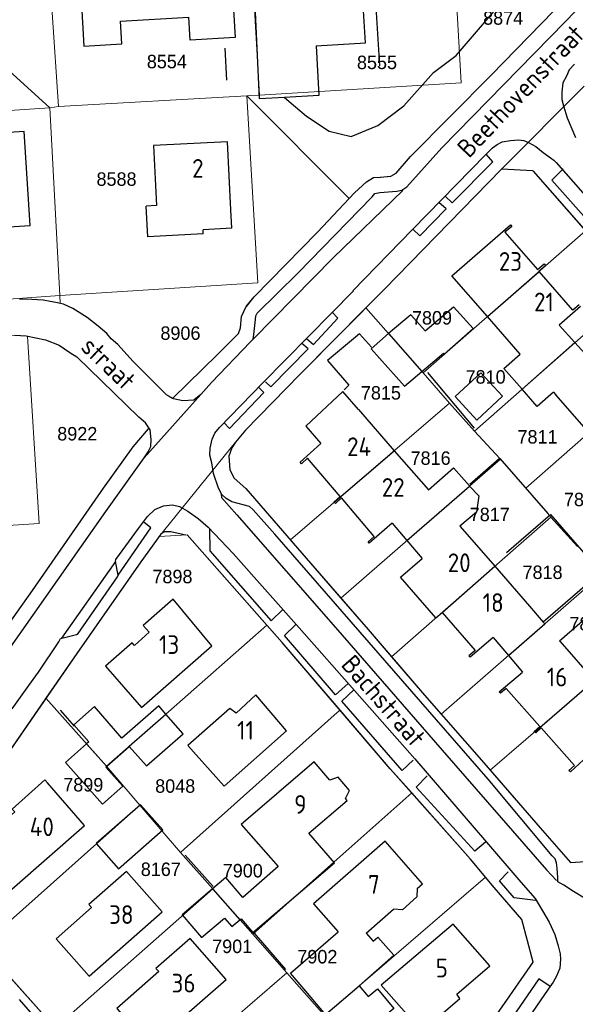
# Model space of a CAD drawing. Header units: metres. Extents: x 233829 to 239427, y 444283 to 448222.
# Tile 23 of 171: x 235149 to 235223, y 445089 to 445220. Entities that reach past the tile are written whole.
import ezdxf
from ezdxf.enums import TextEntityAlignment as Align

# ---------------------------------------------------------------- set-up
doc = ezdxf.new("R2010")
doc.units = ezdxf.units.M
doc.header["$MEASUREMENT"] = 0
for name, color, linetype in [('DAKRAND', 4, 'Continuous'), ('DAKRAND-BYG', 4, 'Continuous'), ('Goud-kadastrale grenzen', 13, 'Continuous'), ('HEG', 253, 'Continuous'), ('HEK', 253, 'Continuous'), ('HOOFDGEBOUW', 4, 'Continuous'), ('HUISNUMMER', 253, 'Continuous'), ('KANTVERH', 253, 'Continuous'), ('MUUR', 253, 'Continuous'), ('OVLIJNOBJ', 253, 'Continuous'), ('RASTER', 253, 'Continuous'), ('STRAATNAAM', 253, 'Continuous'), ('TUSSENMUUR', 253, 'Continuous')]:
    doc.layers.add(name, color=color, linetype=linetype)
doc.layers.add('G01 kadestrale perceelsgrens', color=73, linetype='Continuous', lineweight=0)
doc.layers.add('Z01 perceelnummer', color=73, linetype='Continuous', lineweight=13)
doc.styles.get("Standard").update_dxf_attribs({"font": 'iso.shx'})
doc.styles.add('Styledgn001', font='dgn001.shx')

# ---------------------------------------------------------------- blocks, each defined once
blk = doc.blocks.new('A$C1532452F')
at = {"layer": 'G01 kadestrale perceelsgrens'}
for p, q in [((235179.511, 445235.382), (235180.98, 445210.188)), ((235132.689, 445226.905), (235152.92, 445208.472)), ((235213.319, 445200.292), (235224.388, 445211.393)), ((235154.071, 445208.638), (235179.276, 445210.086)), ((235179.276, 445210.086), (235179.74, 445210.112)), ((235179.276, 445210.086), (235192.959, 445196.345)), ((235179.74, 445210.112), (235180.98, 445210.188)), ((235152.92, 445208.472), (235154.071, 445208.638)), ((235152.92, 445208.472), (235154.267, 445183.376)), ((235202.836, 445173.036), (235224.574, 445192.045)), ((235146.086, 445182.79), (235154.267, 445183.376)), ((235154.267, 445183.376), (235154.322, 445182.331)), ((235209.708, 445165.221), (235231.348, 445184.34)), ((235195.176, 445181.705), (235202.836, 445173.036)), ((235216.556, 445157.623), (235238.152, 445176.575)), ((235202.836, 445173.036), (235206.376, 445168.96)), ((235185.086, 445150.688), (235206.376, 445168.96)), ((235206.376, 445168.96), (235209.708, 445165.221)), ((235166.131, 445165.55), (235166.184, 445165.615)), ((235209.708, 445165.221), (235213.111, 445161.572)), ((235167.525, 445151.13), (235177.758, 445163.777)), ((235191.836, 445142.914), (235213.192, 445161.479)), ((235213.111, 445161.572), (235213.192, 445161.479)), ((235213.192, 445161.479), (235216.556, 445157.623)), ((235216.556, 445157.623), (235219.521, 445154.224)), ((235198.62, 445135.044), (235219.933, 445153.738)), ((235219.521, 445154.224), (235219.933, 445153.738)), ((235219.933, 445153.738), (235223.5, 445149.804)), ((235167.525, 445151.13), (235171.278, 445151.351)), ((235171.278, 445151.351), (235181.954, 445139.28)), ((235205.252, 445127.366), (235226.625, 445146.014)), ((235168.777, 445127.682), (235181.954, 445139.28)), ((235211.819, 445119.883), (235233.225, 445138.376)), ((235152.394, 445129.538), (235160.505, 445120.431)), ((235160.505, 445120.431), (235168.777, 445127.682)), ((235170.866, 445109.314), (235191.34, 445127.602)), ((235191.34, 445127.602), (235191.728, 445127.931)), ((235160.505, 445120.431), (235164.967, 445115.208)), ((235180.063, 445097.934), (235201.315, 445116.839)), ((235143.822, 445096.376), (235164.967, 445115.208)), ((235164.967, 445115.208), (235170.394, 445108.861)), ((235170.394, 445108.861), (235170.866, 445109.314)), ((235170.394, 445108.861), (235174.705, 445103.993)), ((235196.68, 445093.112), (235211.175, 445105.575)), ((235153.632, 445085.411), (235174.705, 445103.993)), ((235174.705, 445103.993), (235180.063, 445097.934)), ((235180.063, 445097.934), (235184.622, 445092.779)), ((235163.283, 445074.414), (235184.622, 445092.779)), ((235184.622, 445092.779), (235189.638, 445087.086)), ((235189.638, 445087.086), (235196.68, 445093.112))]:
    blk.add_line(p, q, dxfattribs=at)
at = {"layer": 'G01 kadestrale perceelsgrens', "flags": 128}
for points in [[(235180.98, 445210.188), (235207.934, 445211.8), (235206.506, 445236.937)], [(235170.788, 445234.985), (235152.379, 445233.834), (235154.071, 445208.638)], [(235192.959, 445196.345), (235193.677, 445197.102), (235195.262, 445198.588), (235196.223, 445199.153), (235197.118, 445199.223), (235198.51, 445199.327), (235199.218, 445199.751), (235201.173, 445201.97), (235211.937, 445212.833), (235220.297, 445221.442), (235222.637, 445224.022)], [(235154.267, 445183.376), (235180.743, 445185.051), (235179.276, 445210.086)], [(235152.92, 445208.472), (235126.476, 445206.747), (235127.408, 445189.061)], [(235195.176, 445181.705), (235197.626, 445184.18), (235213.319, 445200.292)], [(235213.319, 445200.292), (235217.527, 445200.057), (235217.575, 445200.006), (235224.574, 445192.045)], [(235154.322, 445182.331), (235154.764, 445182.232), (235155.985, 445181.647), (235157.93, 445180.444), (235159.38, 445179.257), (235160.538, 445178.277), (235161.111, 445177.565), (235162.03, 445176.841), (235164.089, 445174.543), (235168.508, 445170.086), (235169.336, 445169.593), (235175.378, 445175.52), (235178.146, 445178.308), (235178.417, 445179.043), (235178.566, 445180.576), (235179.203, 445181.894), (235180.237, 445183.2), (235188.698, 445191.856), (235192.959, 445196.345)], [(235177.758, 445163.777), (235179.07, 445165.384), (235186.35, 445172.788), (235195.176, 445181.705)], [(235122.842, 445176.48), (235130.636, 445176.856), (235144.104, 445177.714), (235148.232, 445178.077), (235149.767, 445177.978), (235149.958, 445177.939)], [(235149.958, 445177.939), (235151.503, 445152.867), (235128.577, 445151.426)], [(235166.184, 445165.615), (235165.71, 445166.357), (235164.841, 445167.08), (235156.521, 445175.183), (235155.597, 445175.758), (235154.191, 445176.745), (235152.329, 445177.45), (235149.958, 445177.939)], [(235146.712, 445138.462), (235150.608, 445143.929), (235160.123, 445157.609), (235164.07, 445163.137), (235166.131, 445165.55)], [(235177.574, 445158.934), (235177.014, 445160.043), (235176.875, 445161.883), (235177.258, 445163.011), (235177.485, 445163.369), (235177.758, 445163.777)], [(235185.086, 445150.688), (235179.116, 445157.546), (235177.574, 445158.934)], [(235152.394, 445129.538), (235156.536, 445135.507), (235165.112, 445147.729), (235167.525, 445151.13)], [(235185.086, 445150.688), (235187.2, 445148.26), (235191.836, 445142.914)], [(235191.836, 445142.914), (235195.473, 445138.72), (235198.62, 445135.044)], [(235181.954, 445139.28), (235184.009, 445136.956), (235191.728, 445127.931)], [(235198.62, 445135.044), (235203.026, 445129.898), (235205.252, 445127.366)], [(235152.394, 445129.538), (235145.46, 445119.545), (235137.353, 445108.002), (235137.849, 445103.373), (235143.537, 445096.694), (235143.822, 445096.376)], [(235211.819, 445119.883), (235218.477, 445112.193), (235222.544, 445107.549), (235227.116, 445107.849), (235235.745, 445120.219), (235241.717, 445128.832)], [(235191.728, 445127.931), (235198.445, 445120.077), (235201.315, 445116.839)], [(235205.252, 445127.366), (235210.969, 445120.865), (235211.819, 445119.883)], [(235201.315, 445116.839), (235209.166, 445107.979), (235211.175, 445105.575)], [(235202.36, 445072.406), (235214.433, 445089.707), (235217.553, 445094.219), (235216.049, 445099.923), (235212.318, 445104.208), (235211.175, 445105.575)], [(235143.822, 445096.376), (235152.155, 445087.094), (235153.632, 445085.411)]]:
    blk.add_lwpolyline(points, dxfattribs=at)
at = {"layer": 'Z01 perceelnummer', "linetype": 'Continuous', "lineweight": 13, "style": 'Styledgn001'}
for s, p in [('8874', (235213.543, 445220.496)), ('8554', (235168.571, 445214.665)), ('8555', (235196.671, 445214.551)), ('8588', (235161.845, 445198.946)), ('7809', (235204.027, 445180.391)), ('8906', (235170.388, 445178.343)), ('7810', (235211.199, 445172.483)), ('7815', (235197.199, 445170.356)), ('8922', (235156.595, 445164.885)), ('7811', (235218.135, 445164.47)), ('7816', (235203.841, 445161.624)), ('7812', (235224.349, 445156.094)), ('7817', (235211.749, 445154.091)), ('7898', (235169.318, 445145.79)), ('7818', (235218.813, 445146.355)), ('7819', (235225.072, 445139.472)), ('7899', (235157.398, 445117.937)), ('8048', (235169.691, 445117.762)), ('8167', (235167.763, 445106.631)), ('7900', (235178.724, 445106.443)), ('7901', (235177.31, 445096.321)), ('7902', (235188.698, 445094.938))]:
    blk.add_text(s, height=1.8, dxfattribs=at).set_placement(p, align=Align.MIDDLE_CENTER)

msp = doc.modelspace()

# ---------------------------------------------------------------- linework, layer by layer
at = {"layer": 'DAKRAND'}
msp.add_line((235189.77, 445087.19), (235187.15, 445090.31), dxfattribs=at)
for points in [[(235184.29, 445209.87), (235180.94, 445209.68), (235180.32, 445223.29), (235186.32, 445223.62)], [(235188.56, 445216.77), (235188.91, 445210.14), (235184.29, 445209.87)], [(235216.08, 445170.85), (235213.64, 445173.63), (235215.82, 445175.54)], [(235220.29, 445170.43), (235218.11, 445168.52), (235216.08, 445170.85)], [(235203.54, 445157.36), (235206.9, 445160.32), (235209.02, 445157.9), (235209.04, 445157.87)], [(235209.04, 445157.87), (235210.27, 445156.57), (235209.98, 445154.38), (235207.77, 445152.5)], [(235221.07, 445137.2), (235226.81, 445142.19), (235225.5, 445143.71), (235227.56, 445145.51), (235226.72, 445146.48), (235218.91, 445139.69)], [(235178.35, 445099.88), (235178.49, 445100), (235180.06, 445098.17), (235190.97, 445107.48), (235187.58, 445111.45)], [(235183.45, 445107.02), (235178.75, 445102.84), (235176.45, 445105.54), (235174.67, 445104.03)], [(235174.67, 445104.03), (235170.6, 445100.55), (235173.21, 445097.49), (235176.29, 445100.11), (235177.27, 445098.96), (235178.35, 445099.88)], [(235202.04, 445104.06), (235202.01, 445102.94), (235200.08, 445101.22), (235198.88, 445101.3)], [(235187.15, 445090.31), (235185.09, 445092.72), (235191.47, 445098.25)], [(235195.23, 445098.1), (235196.15, 445097.03), (235196.78, 445097.56), (235198.93, 445095.13), (235194.28, 445091.06)], [(235194.28, 445091.06), (235195.5, 445089.6), (235196.74, 445090.64), (235198.94, 445088), (235193.15, 445083.15), (235189.77, 445087.19)]]:
    msp.add_lwpolyline(points, dxfattribs=at)
at = {"layer": 'DAKRAND-BYG'}
for p, q in [((235202.67, 445173.22), (235205.57, 445175.66)), ((235160.53, 445120.41), (235163.55, 445123.05)), ((235160.4, 445120.3), (235160.53, 445120.41))]:
    msp.add_line(p, q, dxfattribs=at)
for points in [[(235203.11, 445178.63), (235201.18, 445180.8), (235198.22, 445178.27)], [(235203.11, 445178.63), (235206.92, 445181.86), (235209.55, 445178.95), (235205.67, 445175.55), (235205.57, 445175.66)], [(235198.22, 445178.27), (235195.88, 445176.26), (235200.33, 445171.26), (235202.67, 445173.22)], [(235210.55, 445173.05), (235213.47, 445169.9), (235210.02, 445166.72), (235207.11, 445169.88), (235210.55, 445173.05)], [(235168.44, 445127.38), (235167.48, 445128.47), (235162.57, 445124.18), (235158.89, 445128.39), (235156.13, 445125.94), (235158.14, 445123.69), (235157.84, 445123.43)], [(235163.55, 445123.05), (235165.83, 445120.45), (235170.74, 445124.75), (235168.44, 445127.38)], [(235157.84, 445123.43), (235155, 445120.9), (235159.96, 445115.32), (235162.68, 445117.73), (235160.4, 445120.3)], [(235162.09, 445106.68), (235168.03, 445111.89), (235165.07, 445115.27), (235159.13, 445110.07), (235162.09, 445106.68)]]:
    msp.add_lwpolyline(points, dxfattribs=at)
at = {"layer": 'HEG'}
for p, q in [((235176.34, 445216.46), (235176.55, 445212.19)), ((235203.41, 445173.09), (235209.67, 445165.65)), ((235209.08, 445158.13), (235213.01, 445161.58)), ((235171.04, 445108.52), (235174.77, 445104.33)), ((235180.23, 445098.1), (235184.43, 445093.21))]:
    msp.add_line(p, q, dxfattribs=at)
msp.add_lwpolyline([(235214, 445149), (235219.86, 445154.07), (235226.37, 445146.61)], dxfattribs=at)
at = {"layer": 'HEK'}
msp.add_line((235213.11, 445161.57), (235219.52, 445154.22), dxfattribs=at)
at = {"layer": 'HOOFDGEBOUW'}
for p, q in [((235167.19, 445195.41), (235165.8, 445195.34)), ((235166.01, 445191.22), (235165.8, 445195.34)), ((235177.27, 445192.36), (235177.14, 445194.83)), ((235173.44, 445191.61), (235166.01, 445191.22)), ((235177.27, 445192.36), (235173.42, 445192.16)), ((235173.44, 445191.61), (235173.42, 445192.16)), ((235219.01, 445187.61), (235219.2, 445187.39)), ((235223.9, 445181.92), (235221.02, 445179.42)), ((235215.82, 445175.54), (235211.43, 445180.55)), ((235221.02, 445179.42), (235223.13, 445177.08)), ((235223.13, 445177.08), (235225.3, 445174.66)), ((235220.29, 445170.43), (235220.59, 445170.09)), ((235225.01, 445165.04), (235220.59, 445170.09)), ((235194.19, 445168.11), (235198.98, 445162.61)), ((235198.98, 445162.61), (235203.54, 445157.36)), ((235190.96, 445155.73), (235190.94, 445155.76)), ((235191.11, 445155.57), (235190.96, 445155.73)), ((235198.71, 445152.91), (235200.68, 445150.6)), ((235207.77, 445152.5), (235207.79, 445152.47)), ((235207.79, 445152.47), (235212.42, 445147.15)), ((235200.68, 445150.6), (235202.73, 445148.2)), ((235212.42, 445147.15), (235217.07, 445141.8)), ((235217.07, 445141.8), (235218.91, 445139.69)), ((235212.19, 445137.61), (235214.24, 445135.21)), ((235221.07, 445137.2), (235221.13, 445137.13)), ((235221.13, 445137.13), (235225.7, 445131.88)), ((235214.24, 445135.21), (235216.15, 445132.99)), ((235217.76, 445125.02), (235217.71, 445125.07)), ((235217.89, 445124.87), (235217.76, 445125.02)), ((235157.55, 445112.48), (235152.61, 445118.17)), ((235187.58, 445111.45), (235192.69, 445115.82)), ((235192.69, 445115.82), (235192.45, 445116.1)), ((235195.23, 445098.1), (235198.88, 445101.3))]:
    msp.add_line(p, q, dxfattribs=at)
for points in [[(235171.39, 445227.25), (235171.27, 445229.34), (235161.57, 445228.77), (235161.7, 445226.56), (235156.92, 445226.28), (235157.48, 445216.73), (235162.57, 445217.03), (235162.39, 445220.06), (235171.49, 445220.6)], [(235171.39, 445227.25), (235177.12, 445227.58), (235177.69, 445217.87), (235171.67, 445217.52), (235171.49, 445220.6)], [(235188.56, 445216.77), (235195.14, 445217.16), (235194.8, 445222.86), (235204.26, 445223.43)], [(235135.35, 445199.68), (235142.57, 445200.15), (235143.07, 445192.27), (235150.28, 445192.73), (235149.48, 445205.29), (235135.05, 445204.37)], [(235177.14, 445194.83), (235176.66, 445203.95), (235166.77, 445203.43), (235167.19, 445195.41)], [(235211.43, 445180.55), (235206.68, 445185.99), (235214.53, 445192.82), (235214.7, 445192.62)], [(235214.7, 445192.62), (235213.77, 445191.83), (235218.14, 445186.83), (235219.01, 445187.61)], [(235218.34, 445186.59), (235218.32, 445186.62), (235219.2, 445187.39)], [(235223.71, 445182.14), (235222.87, 445181.42), (235218.34, 445186.59)], [(235194.19, 445168.11), (235192.1, 445170.52), (235187.15, 445165.91), (235189.17, 445163.56)], [(235186.57, 445160.88), (235186.42, 445161.06), (235189.17, 445163.56)], [(235190.94, 445155.76), (235191.76, 445156.49), (235187.4, 445161.62), (235186.57, 445160.88)], [(235195.48, 445150.44), (235196.3, 445151.15), (235191.92, 445156.29), (235191.11, 445155.57)], [(235198.71, 445152.91), (235195.64, 445150.26), (235195.48, 445150.44)], [(235204.55, 445140.25), (235199.8, 445145.72), (235202.73, 445148.2)], [(235174.6, 445136.52), (235169.43, 445142.77), (235165.41, 445139.25)], [(235204.55, 445140.25), (235205.37, 445140.97), (235205.37, 445140.97)], [(235205.37, 445140.97), (235209.78, 445135.9), (235208.95, 445135.18)], [(235165.41, 445139.25), (235166.21, 445138.36), (235164.23, 445136.58), (235163.93, 445136.9)], [(235212.19, 445137.61), (235209.12, 445134.98), (235208.95, 445135.18)], [(235163.93, 445136.9), (235160.37, 445133.78), (235165.18, 445128.27), (235174.6, 445136.52)], [(235213.18, 445130.17), (235213, 445130.37), (235216.15, 445132.99)], [(235217.71, 445125.07), (235218.45, 445125.73), (235213.93, 445130.8), (235213.18, 445130.17)], [(235184.55, 445125.16), (235180.48, 445129.97), (235177.83, 445127.49), (235176.99, 445128.14), (235171.39, 445123.18), (235176.24, 445117.75), (235184.55, 445125.16)], [(235217.89, 445124.87), (235218.63, 445125.53), (235223.1, 445120.53), (235222.34, 445119.86)], [(235225.43, 445122.34), (235222.53, 445119.66), (235222.34, 445119.86)], [(235190.36, 445118.55), (235188.27, 445121), (235178.49, 445112.6), (235183.45, 445107.02)], [(235192.45, 445116.1), (235193, 445117.15), (235191.48, 445118.93), (235190.36, 445118.55)], [(235152.61, 445118.17), (235152.26, 445118.58), (235147.89, 445114.69), (235148.23, 445114.31)], [(235148.23, 445114.31), (235142.94, 445109.64), (235147.83, 445103.95), (235157.55, 445112.48)], [(235202.04, 445104.06), (235202.76, 445104.7), (235197.77, 445110.39), (235188.19, 445102), (235191.47, 445098.25)], [(235167.94, 445100.93), (235163.18, 445106.34), (235158.15, 445101.91), (235158.5, 445101.51), (235153.75, 445097.33), (235158.17, 445092.32), (235167.94, 445100.93)], [(235211.75, 445093.72), (235206.85, 445099.31), (235197.22, 445091.14), (235202.69, 445084.97), (235207.73, 445089.34), (235207.33, 445089.93), (235211.75, 445093.72)], [(235176.51, 445091.9), (235171.7, 445097.39), (235167.12, 445093.36), (235167.48, 445092.94), (235161.87, 445088.02), (235166.3, 445082.96), (235176.51, 445091.9)]]:
    msp.add_lwpolyline(points, dxfattribs=at)
at = {"layer": 'KANTVERH'}
for points in [[(235165.56, 445161.65), (235173.12, 445170.14), (235174.56, 445171.73), (235179.75, 445177.16), (235180.11, 445177.55), (235180.22, 445178.14), (235180.44, 445180.17), (235180.45, 445180.66), (235180.66, 445181), (235186.09, 445186.34), (235196.04, 445196.58), (235196.4, 445197.01), (235197.05, 445197.14), (235199.34, 445197.32), (235199.99, 445197.45), (235200.65, 445197.92), (235205.33, 445203.13), (235221.84, 445220), (235236.26, 445234.97), (235246.66, 445245.39), (235254.77, 445254.08)], [(235188.7, 445191.86), (235193.68, 445197.1), (235195.26, 445198.59), (235196.22, 445199.15), (235197.12, 445199.22), (235198.51, 445199.33), (235199.22, 445199.75), (235201.17, 445201.97), (235211.94, 445212.83), (235220.3, 445221.44), (235222.92, 445224.33)], [(235223.09, 445214.31), (235222.38, 445213.54), (235222, 445212.71), (235221.53, 445211.83), (235221.39, 445210.55), (235221.4, 445209.6), (235221.63, 445208.75), (235222.12, 445207.15), (235223.23, 445204.53)], [(235193.45, 445184.02), (235201.4, 445192.19), (235211.2, 445202.19), (235212.12, 445203.11), (235212.73, 445203.58), (235213.39, 445203.91), (235214.53, 445204.12), (235215.58, 445204.19), (235216.32, 445204.11), (235216.95, 445203.84), (235217.93, 445203.32), (235218.9, 445202.49), (235220.3, 445201.46), (235220.64, 445201.15), (235233.27, 445186.76), (235245.28, 445173.23), (235249.39, 445168.38), (235255.85, 445160.94), (235257.05, 445159.71), (235257.67, 445158.89)], [(235205.79, 445196.67), (235206.73, 445195.79), (235212.16, 445201.27), (235211.27, 445202.27)], [(235217.53, 445200.06), (235213.32, 445200.29), (235197.63, 445184.18), (235186.35, 445172.79), (235179.07, 445165.38), (235177.73, 445163.74), (235177.26, 445163.01), (235176.88, 445161.88), (235177.01, 445160.04), (235177.57, 445158.93), (235179.12, 445157.55), (235187.2, 445148.26), (235195.47, 445138.72), (235203.03, 445129.9), (235210.97, 445120.86), (235218.48, 445112.19), (235222.54, 445107.55), (235227.12, 445107.85)], [(235232.7, 445182.81), (235217.58, 445200.01)], [(235231.01, 445189.11), (235229.73, 445187.91), (235220.07, 445198.78), (235221.55, 445200.32)], [(235180.11, 445177.55), (235190.82, 445188.41), (235200.14, 445197.44)], [(235201.46, 445192.25), (235202.38, 445191.36), (235205.91, 445194.97), (235204.96, 445195.82)], [(235169.34, 445169.59), (235175.38, 445175.52), (235178.15, 445178.31), (235178.42, 445179.04), (235178.57, 445180.58), (235179.2, 445181.89), (235180.24, 445183.2), (235188.7, 445191.86)], [(235224.42, 445102.78), (235222.96, 445103.67), (235221.65, 445104.5), (235220.87, 445104.97), (235220.84, 445105.47), (235220.78, 445106.76), (235220.66, 445107.51), (235220.48, 445108.01), (235220.09, 445108.42), (235211.54, 445118.66), (235182.99, 445151.47), (235180.12, 445154.69), (235179.64, 445155.15), (235177.27, 445155.77), (235176.5, 445156.24), (235175.92, 445156.76), (235175.5, 445157.61), (235174.82, 445159.57), (235174.57, 445161.01), (235174.3, 445162.01), (235174.38, 445162.95), (235174.62, 445164.14), (235174.99, 445164.97), (235175.61, 445165.74), (235181.35, 445171.66), (235190.58, 445181.03), (235193.51, 445184.01)], [(235173.12, 445170.14), (235172.16, 445169.37), (235170.71, 445169.27), (235169.48, 445169.56), (235168.51, 445170.09), (235164.09, 445174.54), (235162.03, 445176.84), (235161.11, 445177.57), (235160.54, 445178.28), (235159.38, 445179.26), (235157.93, 445180.44), (235155.98, 445181.65), (235154.76, 445182.23), (235153.73, 445182.46), (235152.99, 445182.59), (235152.05, 445182.77), (235150.52, 445182.82), (235148.88, 445182.87)], [(235187.23, 445177.63), (235188.17, 445176.8), (235191.45, 445180.36), (235190.7, 445181.16)], [(235148.23, 445178.08), (235149.77, 445177.98), (235152.33, 445177.45), (235154.19, 445176.74), (235155.6, 445175.76), (235156.52, 445175.18), (235164.84, 445167.08)], [(235181.76, 445171.84), (235182.48, 445171.18), (235187.45, 445176.22), (235186.63, 445176.95)], [(235176.17, 445166.37), (235176.94, 445165.6), (235181.56, 445170.41), (235180.89, 445171.08)], [(235131.59, 445113.69), (235132.62, 445114.9), (235147.38, 445135.95), (235160.42, 445154.47), (235165.56, 445161.65), (235166.08, 445162.48), (235166.45, 445163.16), (235166.48, 445164.1), (235166.32, 445165.4), (235165.71, 445166.36), (235164.84, 445167.08)], [(235128.26, 445112.5), (235133.78, 445120.17), (235142.35, 445132.34), (235150.61, 445143.93), (235160.12, 445157.61), (235164.07, 445163.14), (235166.13, 445165.55)], [(235175.82, 445156.81), (235175.9, 445156.36), (235177.91, 445154.06), (235191.12, 445138.96), (235205.37, 445122.58), (235219.34, 445106.56), (235220.68, 445105.13)], [(235161.69, 445147.79), (235161.75, 445148.08), (235164.76, 445152.2), (235166, 445153.8), (235166.98, 445154.76), (235168.13, 445155.22), (235169.33, 445155.38), (235170.26, 445155.15), (235171.38, 445154.52), (235172.74, 445153.53), (235174.09, 445152.4), (235177.45, 445148.87), (235186.26, 445138.92), (235201.71, 445121.41), (235211.32, 445110.24), (235215.91, 445104.89), (235217.83, 445102.74), (235218.82, 445101.07), (235219.71, 445099.55), (235220.45, 445097.9), (235220.9, 445096.39), (235221.16, 445095.34), (235221.19, 445094.6), (235221.1, 445093.41), (235220.67, 445092.33), (235220.24, 445091.55), (235219.57, 445090.58), (235214.89, 445083.79)], [(235162.08, 445145.99), (235166.45, 445152.3), (235165.48, 445153.07)], [(235171.13, 445151.31), (235170.88, 445151.36), (235169.11, 445151.77), (235168.22, 445151.75), (235167.76, 445151.46), (235165.11, 445147.73), (235156.54, 445135.51), (235145.46, 445119.54)], [(235174.28, 445152.2), (235174.34, 445149.22), (235182.52, 445139.88), (235184.07, 445141.39)], [(235143.54, 445096.69), (235152.15, 445087.09), (235163.35, 445074.34), (235172.35, 445064.18), (235176.46, 445059.43), (235182.78, 445052.24), (235183.99, 445051.4), (235185.72, 445051.1), (235186.96, 445051.26), (235187.82, 445051.68), (235200.66, 445069.96), (235214.43, 445089.71), (235217.55, 445094.22), (235216.05, 445099.92), (235212.32, 445104.21), (235209.17, 445107.98), (235198.45, 445120.08), (235184.01, 445136.96), (235171.28, 445151.35)], [(235147.87, 445128.1), (235150.1, 445131.2), (235151.4, 445132.99), (235154.11, 445137.07), (235154.37, 445137.51), (235156.47, 445138.04), (235156.72, 445138.18), (235161.98, 445145.75), (235162.08, 445145.99), (235161.69, 445147.79), (235154.47, 445137.55)], [(235192.8, 445131.5), (235191.13, 445129.98), (235184.29, 445137.89), (235185.83, 445139.39)], [(235201.51, 445121.22), (235200.02, 445119.83), (235191.99, 445129.11), (235193.59, 445130.61)], [(235211.17, 445110.24), (235209.75, 445109.05), (235201.89, 445117.63), (235203.38, 445119.12)], [(235217.87, 445102.44), (235215, 445102.83), (235213.04, 445105.08), (235214.22, 445106.28)], [(235219.83, 445090.97), (235218.32, 445091.96), (235213.8, 445085.41), (235215.33, 445084.43)], [(235145.5, 445089.83), (235152.54, 445081.87), (235166.27, 445066.35), (235174.07, 445057.38), (235173.65, 445058.33), (235173.57, 445060.47), (235173.34, 445061.12), (235172.87, 445061.73), (235167.56, 445067.85), (235159.42, 445077.09), (235151.53, 445086.12), (235148.85, 445089.23)]]:
    msp.add_lwpolyline(points, dxfattribs=at)
at = {"layer": 'MUUR'}
for p, q in [((235196.48, 445222.66), (235197, 445214.11)), ((235154.3, 445127.9), (235156.17, 445125.76))]:
    msp.add_line(p, q, dxfattribs=at)
at = {"layer": 'OVLIJNOBJ'}
msp.add_lwpolyline([(235184.29, 445209.87), (235187.26, 445207.38), (235190.27, 445205.35), (235193.22, 445204.66), (235196.79, 445206.13), (235200.25, 445208.75), (235204.21, 445213.18), (235207.26, 445215.46), (235210.25, 445218.94), (235212.83, 445221.98), (235214.02, 445225.07), (235213.11, 445227.77), (235209.55, 445231.26), (235207.34, 445233.36), (235204.86, 445235.08), (235203.24, 445235.63), (235202.87, 445236.24), (235203.04, 445236.83)], dxfattribs=at)
at = {"layer": 'RASTER'}
msp.add_lwpolyline([(235195.93, 445176.46), (235194.35, 445178.24), (235190.07, 445174.66), (235192.89, 445171.4), (235192.28, 445170.77)], dxfattribs=at)
at = {"layer": 'TUSSENMUUR'}
for p, q in [((235211.43, 445180.55), (235218.34, 445186.59)), ((235198.22, 445178.27), (235202.67, 445173.22)), ((235216.08, 445170.85), (235223.13, 445177.08)), ((235190.96, 445155.73), (235198.98, 445162.61)), ((235205.66, 445154.93), (235209.04, 445157.87)), ((235200.68, 445150.6), (235205.66, 445154.93)), ((235205.37, 445140.97), (235212.42, 445147.15)), ((235217.76, 445125.02), (235225.7, 445131.88)), ((235157.84, 445123.43), (235160.51, 445120.43)), ((235160.51, 445120.43), (235160.53, 445120.41)), ((235174.67, 445104.03), (235174.7, 445103.99)), ((235174.7, 445103.99), (235178.35, 445099.88)), ((235189.77, 445087.19), (235194.28, 445091.06))]:
    msp.add_line(p, q, dxfattribs=at)
for points in [[(235214.24, 445135.21), (235219.11, 445139.46), (235218.91, 445139.69)], [(235163.55, 445123.05), (235163.53, 445123.08), (235168.44, 445127.38)]]:
    msp.add_lwpolyline(points, dxfattribs=at)

# ---------------------------------------------------------------- block references
at = {"layer": 'Goud-kadastrale grenzen', "linetype": 'Continuous'}
msp.add_blockref('A$C1532452F', (0, 0), dxfattribs=at)

# ---------------------------------------------------------------- texts
at = {"layer": 'HUISNUMMER'}
for s, p in [('2', (235171.95, 445199.13)), ('23', (235212.96, 445186.68)), ('21', (235217.67, 445181.26)), ('24', (235192.67, 445161.9)), ('22', (235197.31, 445156.45)), ('20', (235206.13, 445146.38)), ('18', (235210.8, 445141.05)), ('13', (235167.52, 445135.43)), ('16', (235219.38, 445131.09)), ('11', (235177.97, 445123.97)), ('9', (235185.6, 445114.05)), ('40', (235150.24, 445111.06)), ('7', (235195.47, 445103.35)), ('38', (235160.85, 445099.32)), ('5', (235204.52, 445092.17)), ('36', (235169.2, 445090.15))]:
    msp.add_text(s, height=2.5, dxfattribs=at).set_placement(p)
at = {"layer": 'STRAATNAAM'}
for s, rotation, p in [('Beethovenstraat', 46.4605, (235208.98, 445201.64)), ('straat', 316.2568, (235156.89, 445176.28)), ('Bachstraat', 311.1913, (235191.74, 445133.91))]:
    msp.add_text(s, height=2.5, rotation=rotation, dxfattribs=at).set_placement(p)

doc.saveas('drawing.dxf')
